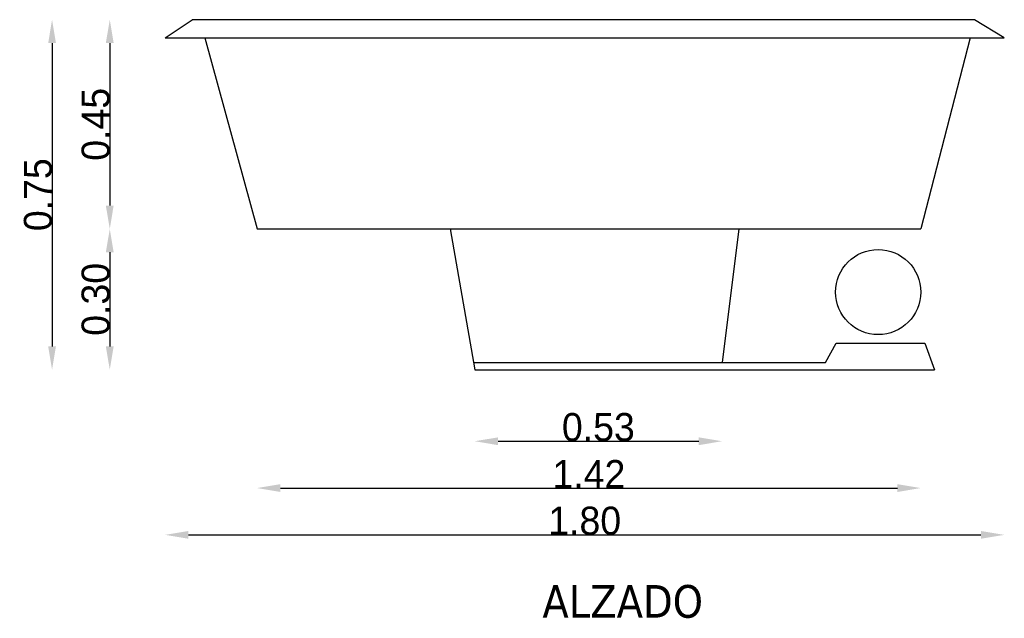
# Model space of a CAD drawing. Extents: x 81.09 to 83.2, y 133.89 to 135.18.
import ezdxf

# ---------------------------------------------------------------- set-up
doc = ezdxf.new("R2010")
doc.units = 0
doc.header["$MEASUREMENT"] = 0
doc.layers.get('0').update_dxf_attribs({"linetype": 'CONTINUOUS'})
doc.layers.get('DEFPOINTS').update_dxf_attribs({"linetype": 'CONTINUOUS'})
doc.layers.add('COTAS', color=1, linetype='CONTINUOUS')
doc.styles.add('REXTO1', font='TAHOMA.TTF')
doc.dimstyles.get("Standard").update_dxf_attribs({"dimtxt": 0.18, "dimasz": 0.18, "dimexe": 0.18, "dimexo": 0.0625, "dimgap": 0.09, "dimtad": 0, "dimtih": 1, "dimtoh": 1, "dimdec": 4, "dimzin": 0, "dimdsep": 46, "dimtxsty": 'Standard', "dimcen": 0.09, "dimadec": 0, "dimazin": 0, "dimtfac": 1, "dimtdec": 4, "dimtofl": 0, "dimtmove": 0, "dimatfit": 3, "dimfxl": 0, "dimtolj": 1, "dimtzin": 0, "dimarcsym": 0})

# ---------------------------------------------------------------- blocks, each defined once
blk = doc.blocks.new('*D2')
at = {"color": 0, "linetype": 'ByBlock'}
blk.add_line((81.4502, 134.0717), (83.1482, 134.0717), dxfattribs=at)
for points in [[(81.4502, 134.08), (81.4502, 134.0634), (81.4002, 134.0717)], [(83.1482, 134.08), (83.1482, 134.0634), (83.1982, 134.0717)]]:
    blk.add_solid(points, dxfattribs=at)
at = {"layer": 'DEFPOINTS', "color": 0, "linetype": 'ByBlock'}
for p in [(81.4002, 135.1369), (83.1982, 135.1369), (83.1982, 134.0717)]:
    blk.add_point(p, dxfattribs=at)
at = {"color": 0, "linetype": 'ByBlock', "insert": (82.2992, 134.1017), "char_height": 0.06, "attachment_point": 5}
blk.add_mtext('\\A1;1.80', dxfattribs=at)
blk = doc.blocks.new('*D1')
at = {"color": 0, "linetype": 'ByBlock'}
blk.add_line((81.6474, 134.172), (82.9692, 134.172), dxfattribs=at)
for points in [[(81.6474, 134.1803), (81.6474, 134.1636), (81.5974, 134.172)], [(82.9692, 134.1803), (82.9692, 134.1636), (83.0192, 134.172)]]:
    blk.add_solid(points, dxfattribs=at)
at = {"layer": 'DEFPOINTS', "color": 0, "linetype": 'ByBlock'}
for p in [(81.5974, 134.7271), (83.0192, 134.7271), (83.0192, 134.172)]:
    blk.add_point(p, dxfattribs=at)
at = {"color": 0, "linetype": 'ByBlock', "insert": (82.3083, 134.202), "char_height": 0.06, "attachment_point": 5}
blk.add_mtext('\\A1;1.42', dxfattribs=at)
blk = doc.blocks.new('*D5')
at = {"color": 0, "linetype": 'ByBlock'}
blk.add_line((81.1582, 135.1255), (81.1582, 134.4755), dxfattribs=at)
for points in [[(81.1499, 135.1255), (81.1665, 135.1255), (81.1582, 135.1755)], [(81.1499, 134.4755), (81.1665, 134.4755), (81.1582, 134.4255)]]:
    blk.add_solid(points, dxfattribs=at)
at = {"layer": 'DEFPOINTS', "color": 0, "linetype": 'ByBlock'}
for p in [(81.4581, 135.1755), (81.1582, 134.4255), (82.0636, 134.4255)]:
    blk.add_point(p, dxfattribs=at)
at = {"color": 0, "linetype": 'ByBlock', "insert": (81.1282, 134.8005), "char_height": 0.06, "attachment_point": 5, "rotation": 90}
blk.add_mtext('\\A1;0.75', dxfattribs=at)
blk = doc.blocks.new('*D4')
at = {"color": 0, "linetype": 'ByBlock'}
blk.add_line((81.2818, 134.6771), (81.2818, 134.4755), dxfattribs=at)
for points in [[(81.2734, 134.6771), (81.2901, 134.6771), (81.2818, 134.7271)], [(81.2734, 134.4755), (81.2901, 134.4755), (81.2818, 134.4255)]]:
    blk.add_solid(points, dxfattribs=at)
at = {"layer": 'DEFPOINTS', "color": 0, "linetype": 'ByBlock'}
for p in [(81.5974, 134.7271), (81.2818, 134.4255), (82.0636, 134.4255)]:
    blk.add_point(p, dxfattribs=at)
at = {"color": 0, "linetype": 'ByBlock', "insert": (81.2518, 134.5763), "char_height": 0.06, "attachment_point": 5, "rotation": 90}
blk.add_mtext('\\A1;0.30', dxfattribs=at)
blk = doc.blocks.new('*D3')
at = {"color": 0, "linetype": 'ByBlock'}
blk.add_line((81.2818, 135.1255), (81.2818, 134.7771), dxfattribs=at)
for points in [[(81.2734, 135.1255), (81.2901, 135.1255), (81.2818, 135.1755)], [(81.2734, 134.7771), (81.2901, 134.7771), (81.2818, 134.7271)]]:
    blk.add_solid(points, dxfattribs=at)
at = {"layer": 'DEFPOINTS', "color": 0, "linetype": 'ByBlock'}
for p in [(81.4581, 135.1755), (81.2818, 134.7271), (81.5974, 134.7271)]:
    blk.add_point(p, dxfattribs=at)
at = {"color": 0, "linetype": 'ByBlock', "insert": (81.2518, 134.9513), "char_height": 0.06, "attachment_point": 5, "rotation": 90}
blk.add_mtext('\\A1;0.45', dxfattribs=at)
blk = doc.blocks.new('*D0')
at = {"color": 0, "linetype": 'ByBlock'}
blk.add_line((82.1136, 134.2723), (82.5434, 134.2723), dxfattribs=at)
for points in [[(82.1136, 134.2806), (82.1136, 134.2639), (82.0636, 134.2723)], [(82.5434, 134.2806), (82.5434, 134.2639), (82.5934, 134.2723)]]:
    blk.add_solid(points, dxfattribs=at)
at = {"layer": 'DEFPOINTS', "color": 0, "linetype": 'ByBlock'}
for p in [(82.5934, 134.4411), (82.0636, 134.4255), (82.5934, 134.2723)]:
    blk.add_point(p, dxfattribs=at)
at = {"color": 0, "linetype": 'ByBlock', "insert": (82.3285, 134.3023), "char_height": 0.06, "attachment_point": 5}
blk.add_mtext('\\A1;0.53', dxfattribs=at)

msp = doc.modelspace()

# ---------------------------------------------------------------- linework, layer by layer
for p, q in [((81.4002, 135.1369), (81.4581, 135.1755)), ((83.1982, 135.1369), (83.134, 135.1755)), ((81.4002, 135.1369), (83.1982, 135.1369)), ((81.4855, 135.1369), (81.5974, 134.7271)), ((83.1249, 135.1369), (83.0192, 134.7271)), ((81.5974, 134.7271), (83.0192, 134.7271)), ((82.0111, 134.7271), (82.0636, 134.4255)), ((82.6292, 134.7271), (82.5934, 134.4411)), ((82.815, 134.4411), (82.8379, 134.4824)), ((82.8379, 134.4824), (83.0281, 134.4824)), ((83.0281, 134.4824), (83.0483, 134.4255)), ((82.0609, 134.4411), (82.815, 134.4411)), ((82.8061, 134.4252), (82.8063, 134.4255))]:
    msp.add_line(p, q)
for points in [[(83.134, 135.1755), (81.4581, 135.1755)], [(82.0636, 134.4255), (83.0483, 134.4255)]]:
    msp.add_lwpolyline(points)
msp.add_circle((82.928, 134.5919), 0.0912)

# ---------------------------------------------------------------- texts
at = {"color": 5, "style": 'REXTO1'}
msp.add_text('ALZADO', height=0.07, dxfattribs=at).set_placement((82.2086, 133.8942))

# ---------------------------------------------------------------- dimensions: what is measured, and where the dimension line sits
at = {"layer": 'COTAS'}
for base, p2, picture, middle in [((81.1582, 134.4255), (82.0636, 134.4255), '*D5', (81.1282, 134.8005)), ((81.2818, 134.7271), (81.5974, 134.7271), '*D3', (81.2518, 134.9513))]:
    dim = msp.add_linear_dim(base=base, p1=(81.4581, 135.1755), p2=p2, angle=90, dimstyle='Standard', override={"dimtxt": 0.06, "dimasz": 0.05, "dimexe": 1.25, "dimexo": 0.625, "dimgap": 0, "dimtad": 1, "dimtih": 0, "dimtoh": 0, "dimdec": 2, "dimzin": 8, "dimcen": 2.5, "dimse1": 1, "dimse2": 1, "dimtdec": 2, "dimtix": 1, "dimtofl": 1}, dxfattribs=at)
    dim.commit()
    dim.dimension.update_dxf_attribs({"geometry": picture, "text_midpoint": middle})
dim = msp.add_linear_dim(base=(83.1982, 134.0717), p1=(81.4002, 135.1369), p2=(83.1982, 135.1369), text='1.80', dimstyle='Standard', override={"dimtxt": 0.06, "dimasz": 0.05, "dimexe": 1.25, "dimexo": 0.625, "dimgap": 0, "dimtad": 1, "dimtih": 0, "dimtoh": 0, "dimdec": 2, "dimzin": 8, "dimcen": 2.5, "dimse1": 1, "dimse2": 1, "dimtdec": 2, "dimtix": 1, "dimtofl": 1}, dxfattribs=at)
dim.commit()
dim.dimension.update_dxf_attribs({"geometry": '*D2', "text_midpoint": (82.2992, 134.1017)})
dim = msp.add_linear_dim(base=(81.2818, 134.4255), p1=(81.5974, 134.7271), p2=(82.0636, 134.4255), angle=90, text='0.30', dimstyle='Standard', override={"dimtxt": 0.06, "dimasz": 0.05, "dimexe": 1.25, "dimexo": 0.625, "dimgap": 0, "dimtad": 1, "dimtih": 0, "dimtoh": 0, "dimdec": 2, "dimzin": 8, "dimcen": 2.5, "dimse1": 1, "dimse2": 1, "dimtdec": 2, "dimtix": 1, "dimtofl": 1, "dimtmove": 1}, dxfattribs=at)
dim.commit()
dim.dimension.update_dxf_attribs({"geometry": '*D4', "text_midpoint": (81.2518, 134.5763)})
for base, p1, p2, picture, middle in [((83.0192, 134.172), (81.5974, 134.7271), (83.0192, 134.7271), '*D1', (82.3083, 134.202)), ((82.5934, 134.2723), (82.0636, 134.4255), (82.5934, 134.4411), '*D0', (82.3285, 134.3023))]:
    dim = msp.add_linear_dim(base=base, p1=p1, p2=p2, dimstyle='Standard', override={"dimtxt": 0.06, "dimasz": 0.05, "dimexe": 1.25, "dimexo": 0.625, "dimgap": 0, "dimtad": 1, "dimtih": 0, "dimtoh": 0, "dimdec": 2, "dimzin": 8, "dimcen": 2.5, "dimse1": 1, "dimse2": 1, "dimtdec": 2, "dimtix": 1, "dimtofl": 1}, dxfattribs=at)
    dim.commit()
    dim.dimension.update_dxf_attribs({"geometry": picture, "text_midpoint": middle})

doc.saveas('drawing.dxf')
